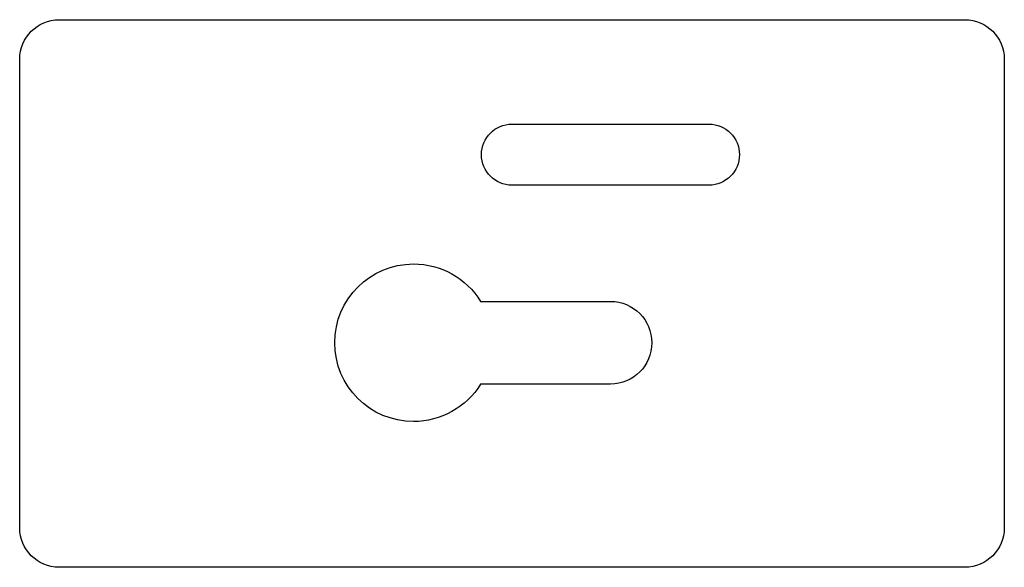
# Model space of a CAD drawing. Header units: millimetres. Extents: x 0 to 50, y 0 to 27.8.
import ezdxf

# ---------------------------------------------------------------- set-up
doc = ezdxf.new("R2010")
doc.units = ezdxf.units.MM

msp = doc.modelspace()

# ---------------------------------------------------------------- linework, layer by layer
at = {"extrusion": (0, 0, -1)}
for p, q in [((2, 27.8), (48, 27.8)), ((0, 2), (0, 25.8)), ((50, 25.8), (50, 2)), ((25, 22.5), (35, 22.5)), ((23.404, 13.5), (30, 13.5)), ((30, 9.3), (23.404, 9.3)), ((48, 0), (2, 0))]:
    msp.add_line(p, q, dxfattribs=at)
at = {"extrusion": (0, 1, 0)}
msp.add_line((35, 19.4), (25, 19.4), dxfattribs=at)
at = {"extrusion": (0, 0, -1)}
for centre, radius, start, end in [((-2, 25.8), 2, 0, 90), ((-48, 25.8), 2, 90, 180), ((-25, 20.95), 1.55, 270, 90), ((-35, 20.95), 1.55, 90, 270), ((-20, 11.4), 4, 270, 90), ((-20, 11.4), 4, 90, 148.3318), ((-30, 11.4), 2.1, 90, 270), ((-20, 11.4), 4, 211.6682, 270), ((-48, 2), 2, 180, 270), ((-2, 2), 2, 270, 0)]:
    msp.add_arc(centre, radius, start, end, dxfattribs=at)

doc.saveas('drawing.dxf')
